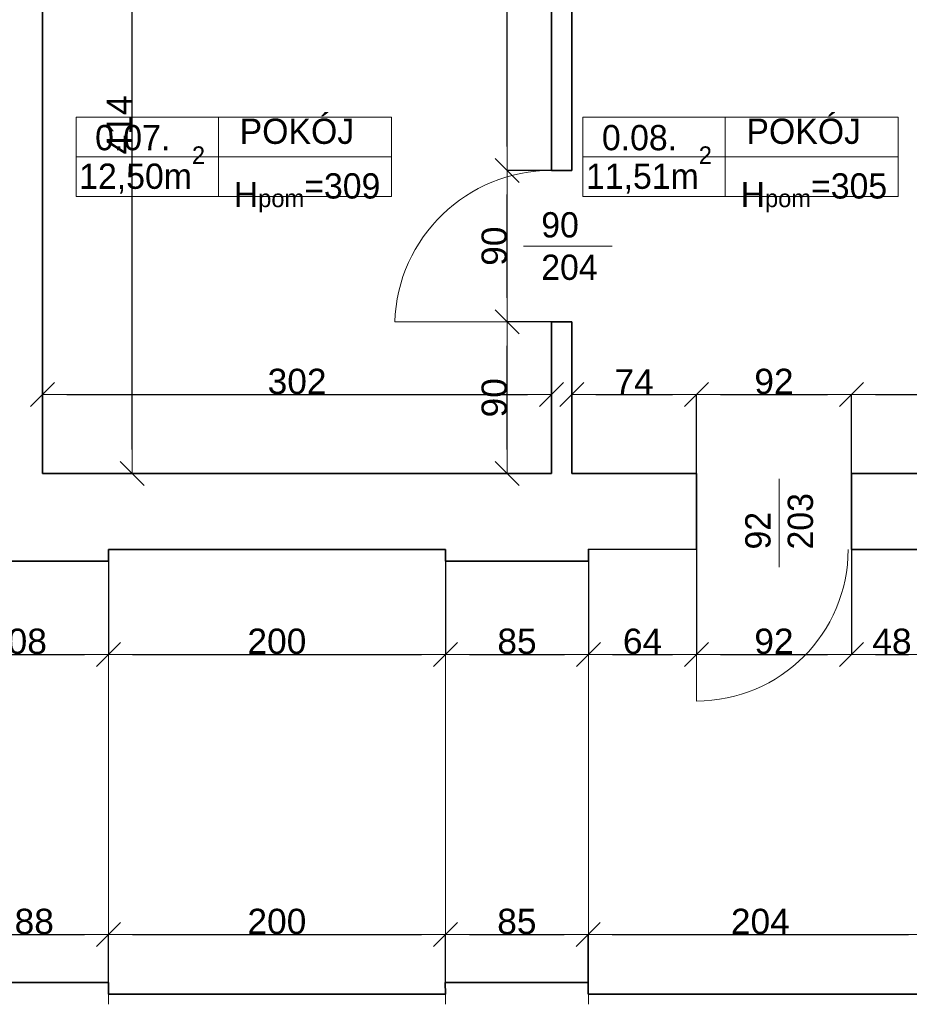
# Model space of a CAD drawing. Header units: metres. Extents: x 7506757 to 756746378, y 5735207 to 582114514.
# Tile 121 of 256: x 7691138 to 7696418, y 5830484 to 5836328. Entities that reach past the tile are written whole.
import ezdxf

# ---------------------------------------------------------------- set-up
doc = ezdxf.new("R2010")
doc.units = ezdxf.units.M
doc.header["$MEASUREMENT"] = 0
doc.header["$PDMODE"] = 2
doc.layers.get('0').update_dxf_attribs({"color": 250, "linetype": 'CONTINUOUS', "lineweight": 100, "plot": 0})
doc.layers.get('Defpoints').update_dxf_attribs({"linetype": 'CONTINUOUS'})
for name, color, linetype, lineweight in [('2D - Ogolne46', 7, 'CONTINUOUS', 18), ('7 - linia widok1', 7, 'CONTINUOUS', 13), ('M_OCIANA6', 5, 'CONTINUOUS', 35), ('M_OPISY141', 7, 'CONTINUOUS', 0), ('m_umeblowanie1', 7, 'CONTINUOUS', 13), ('opis1', 7, 'CONTINUOUS', 13)]:
    doc.layers.add(name, color=color, linetype=linetype, lineweight=lineweight)
doc.layers.add('PWYMIAR', color=7, linetype='CONTINUOUS')
doc.styles.add('GENERATED_STYLE_1', font='arial.ttf')
doc.styles.add('GENERATED_STYLE_2', font='txt')
doc.dimstyles.new('GENERATED_STYLE__1', dxfattribs={"dimtxt": 150, "dimasz": 142.5, "dimexe": 0.18, "dimexo": 0, "dimgap": 0.09, "dimtad": 1, "dimdec": 0, "dimlfac": 0.1, "dimzin": 0, "dimdsep": 46, "dimtxsty": 'GENERATED_STYLE_1', "dimblk": 'ARROWHEAD_6', "dimblk1": 'ARROWHEAD_6', "dimblk2": 'ARROWHEAD_6', "dimcen": 0.09, "dimclrd": 251, "dimclre": 251, "dimclrt": 7, "dimazin": 0, "dimtfac": 1, "dimtdec": 4, "dimtmove": 0, "dimatfit": 3, "dimfxl": 0, "dimtolj": 1, "dimtzin": 0, "dimarcsym": 0})
doc.dimstyles.new('GENERATED_STYLE__2', dxfattribs={"dimtxt": 150, "dimasz": 142.5, "dimexe": 0.18, "dimexo": 0, "dimgap": 0.09, "dimtad": 1, "dimtih": 1, "dimtoh": 1, "dimdec": 0, "dimlfac": 0.1, "dimzin": 0, "dimdsep": 46, "dimtxsty": 'GENERATED_STYLE_1', "dimblk": 'ARROWHEAD_6', "dimblk1": 'ARROWHEAD_6', "dimblk2": 'ARROWHEAD_6', "dimcen": 0.09, "dimclrd": 251, "dimclre": 251, "dimclrt": 7, "dimazin": 0, "dimtfac": 1, "dimtdec": 4, "dimtmove": 0, "dimatfit": 3, "dimfxl": 0, "dimtolj": 1, "dimtzin": 0, "dimarcsym": 0})

# ---------------------------------------------------------------- blocks, each defined once
blk = doc.blocks.new('ARROWHEAD_6')
at = {"color": 0, "linetype": 'Continuous', "lineweight": 0}
for p, q in [((-0.5, -0.5), (0.5, 0.5)), ((0, 0), (-1, 0))]:
    blk.add_line(p, q, dxfattribs=at)
blk = doc.blocks.new('*D5813')
at = {"layer": 'Defpoints', "color": 0, "linetype": 'Continuous', "transparency": 16777216}
for p in [(7690585.4, 5833114), (7691664.6, 5833113.4), (7691664.6, 5832561.2)]:
    blk.add_point(p, dxfattribs=at)
at = {"layer": 'PWYMIAR', "color": 251, "linetype": 'Continuous', "lineweight": -2, "transparency": 16777216}
for p, q in [((7690585.4, 5833114), (7690585.4, 5832561)), ((7691664.6, 5833113.4), (7691664.6, 5832561)), ((7690727.9, 5832561.2), (7691522.1, 5832561.2))]:
    blk.add_line(p, q, dxfattribs=at)
at = {"layer": 'PWYMIAR', "color": 251, "linetype": 'Continuous', "lineweight": -2, "transparency": 16777216, "xscale": 142.5, "yscale": 142.5, "zscale": 142.5, "rotation": 180}
blk.add_blockref('ARROWHEAD_6', (7690585.4, 5832561.2), dxfattribs=at)
at = {"layer": 'PWYMIAR', "color": 251, "linetype": 'Continuous', "lineweight": -2, "transparency": 16777216, "xscale": 142.5, "yscale": 142.5, "zscale": 142.5}
blk.add_blockref('ARROWHEAD_6', (7691664.6, 5832561.2), dxfattribs=at)
at = {"layer": 'PWYMIAR', "color": 7, "linetype": 'Continuous', "lineweight": 13, "transparency": 16777216, "insert": (7691125, 5832637.9), "char_height": 150, "attachment_point": 5, "style": 'GENERATED_STYLE_1'}
blk.add_mtext('\\A1;108', dxfattribs=at)
blk = doc.blocks.new('*D5814')
at = {"layer": 'Defpoints', "color": 0, "linetype": 'Continuous', "transparency": 16777216}
for p in [(7693664.6, 5833184), (7691664.6, 5833113.4), (7693664.6, 5832561.2)]:
    blk.add_point(p, dxfattribs=at)
at = {"layer": 'PWYMIAR', "color": 251, "linetype": 'Continuous', "lineweight": -2, "transparency": 16777216}
for p, q in [((7693664.6, 5833184), (7693664.6, 5832561)), ((7691664.6, 5833113.4), (7691664.6, 5832561)), ((7691807.1, 5832561.2), (7693522.1, 5832561.2))]:
    blk.add_line(p, q, dxfattribs=at)
at = {"layer": 'PWYMIAR', "color": 251, "linetype": 'Continuous', "lineweight": -2, "transparency": 16777216, "xscale": 142.5, "yscale": 142.5, "zscale": 142.5, "rotation": 180}
blk.add_blockref('ARROWHEAD_6', (7691664.6, 5832561.2), dxfattribs=at)
at = {"layer": 'PWYMIAR', "color": 251, "linetype": 'Continuous', "lineweight": -2, "transparency": 16777216, "xscale": 142.5, "yscale": 142.5, "zscale": 142.5}
blk.add_blockref('ARROWHEAD_6', (7693664.6, 5832561.2), dxfattribs=at)
at = {"layer": 'PWYMIAR', "color": 7, "linetype": 'Continuous', "lineweight": 13, "transparency": 16777216, "insert": (7692664.6, 5832637.9), "char_height": 150, "attachment_point": 5, "style": 'GENERATED_STYLE_1'}
blk.add_mtext('\\A1;200', dxfattribs=at)
blk = doc.blocks.new('*D5815')
at = {"layer": 'Defpoints', "color": 0, "linetype": 'Continuous', "transparency": 16777216}
for p in [(7693664.6, 5833184), (7694514.6, 5833113.4), (7694514.6, 5832561.2)]:
    blk.add_point(p, dxfattribs=at)
at = {"layer": 'PWYMIAR', "color": 251, "linetype": 'Continuous', "lineweight": -2, "transparency": 16777216}
for p, q in [((7693664.6, 5833184), (7693664.6, 5832561)), ((7694514.6, 5833113.4), (7694514.6, 5832561)), ((7693807.1, 5832561.2), (7694372.1, 5832561.2))]:
    blk.add_line(p, q, dxfattribs=at)
at = {"layer": 'PWYMIAR', "color": 251, "linetype": 'Continuous', "lineweight": -2, "transparency": 16777216, "xscale": 142.5, "yscale": 142.5, "zscale": 142.5, "rotation": 180}
blk.add_blockref('ARROWHEAD_6', (7693664.6, 5832561.2), dxfattribs=at)
at = {"layer": 'PWYMIAR', "color": 251, "linetype": 'Continuous', "lineweight": -2, "transparency": 16777216, "xscale": 142.5, "yscale": 142.5, "zscale": 142.5}
blk.add_blockref('ARROWHEAD_6', (7694514.6, 5832561.2), dxfattribs=at)
at = {"layer": 'PWYMIAR', "color": 7, "linetype": 'Continuous', "lineweight": 13, "transparency": 16777216, "insert": (7694089.6, 5832637.9), "char_height": 150, "attachment_point": 5, "style": 'GENERATED_STYLE_1'}
blk.add_mtext('\\A1;85', dxfattribs=at)
blk = doc.blocks.new('*D5816')
at = {"layer": 'Defpoints', "color": 0, "linetype": 'Continuous', "transparency": 16777216}
for p in [(7695154.6, 5833184), (7694514.6, 5833113.4), (7695154.6, 5832561.2)]:
    blk.add_point(p, dxfattribs=at)
at = {"layer": 'PWYMIAR', "color": 251, "linetype": 'Continuous', "lineweight": -2, "transparency": 16777216}
for p, q in [((7695154.6, 5833184), (7695154.6, 5832561)), ((7694514.6, 5833113.4), (7694514.6, 5832561)), ((7694657.1, 5832561.2), (7695012.1, 5832561.2))]:
    blk.add_line(p, q, dxfattribs=at)
at = {"layer": 'PWYMIAR', "color": 251, "linetype": 'Continuous', "lineweight": -2, "transparency": 16777216, "xscale": 142.5, "yscale": 142.5, "zscale": 142.5, "rotation": 180}
blk.add_blockref('ARROWHEAD_6', (7694514.6, 5832561.2), dxfattribs=at)
at = {"layer": 'PWYMIAR', "color": 251, "linetype": 'Continuous', "lineweight": -2, "transparency": 16777216, "xscale": 142.5, "yscale": 142.5, "zscale": 142.5}
blk.add_blockref('ARROWHEAD_6', (7695154.6, 5832561.2), dxfattribs=at)
at = {"layer": 'PWYMIAR', "color": 7, "linetype": 'Continuous', "lineweight": 13, "transparency": 16777216, "insert": (7694834.6, 5832637.9), "char_height": 150, "attachment_point": 5, "style": 'GENERATED_STYLE_1'}
blk.add_mtext('\\A1;64', dxfattribs=at)
blk = doc.blocks.new('*D5817')
at = {"layer": 'Defpoints', "color": 0, "linetype": 'Continuous', "transparency": 16777216}
for p in [(7695154.6, 5833184), (7696074.6, 5833184), (7696074.6, 5832561.2)]:
    blk.add_point(p, dxfattribs=at)
at = {"layer": 'PWYMIAR', "color": 251, "linetype": 'Continuous', "lineweight": -2, "transparency": 16777216}
for p, q in [((7695154.6, 5833184), (7695154.6, 5832561)), ((7696074.6, 5833184), (7696074.6, 5832561)), ((7695297.1, 5832561.2), (7695932.1, 5832561.2))]:
    blk.add_line(p, q, dxfattribs=at)
at = {"layer": 'PWYMIAR', "color": 251, "linetype": 'Continuous', "lineweight": -2, "transparency": 16777216, "xscale": 142.5, "yscale": 142.5, "zscale": 142.5, "rotation": 180}
blk.add_blockref('ARROWHEAD_6', (7695154.6, 5832561.2), dxfattribs=at)
at = {"layer": 'PWYMIAR', "color": 251, "linetype": 'Continuous', "lineweight": -2, "transparency": 16777216, "xscale": 142.5, "yscale": 142.5, "zscale": 142.5}
blk.add_blockref('ARROWHEAD_6', (7696074.6, 5832561.2), dxfattribs=at)
at = {"layer": 'PWYMIAR', "color": 7, "linetype": 'Continuous', "lineweight": 13, "transparency": 16777216, "insert": (7695614.6, 5832637.9), "char_height": 150, "attachment_point": 5, "style": 'GENERATED_STYLE_1'}
blk.add_mtext('\\A1;92', dxfattribs=at)
blk = doc.blocks.new('*D5818')
at = {"layer": 'Defpoints', "color": 0, "linetype": 'Continuous', "transparency": 16777216}
for p in [(7696074.6, 5833184), (7696554.6, 5833113.4), (7696554.6, 5832561.2)]:
    blk.add_point(p, dxfattribs=at)
at = {"layer": 'PWYMIAR', "color": 251, "linetype": 'Continuous', "lineweight": -2, "transparency": 16777216}
for p, q in [((7696074.6, 5833184), (7696074.6, 5832561)), ((7696554.6, 5833113.4), (7696554.6, 5832561)), ((7696217.1, 5832561.2), (7696412.1, 5832561.2))]:
    blk.add_line(p, q, dxfattribs=at)
at = {"layer": 'PWYMIAR', "color": 251, "linetype": 'Continuous', "lineweight": -2, "transparency": 16777216, "xscale": 142.5, "yscale": 142.5, "zscale": 142.5, "rotation": 180}
blk.add_blockref('ARROWHEAD_6', (7696074.6, 5832561.2), dxfattribs=at)
at = {"layer": 'PWYMIAR', "color": 251, "linetype": 'Continuous', "lineweight": -2, "transparency": 16777216, "xscale": 142.5, "yscale": 142.5, "zscale": 142.5}
blk.add_blockref('ARROWHEAD_6', (7696554.6, 5832561.2), dxfattribs=at)
at = {"layer": 'PWYMIAR', "color": 7, "linetype": 'Continuous', "lineweight": 13, "transparency": 16777216, "insert": (7696314.6, 5832637.9), "char_height": 150, "attachment_point": 5, "style": 'GENERATED_STYLE_1'}
blk.add_mtext('\\A1;48', dxfattribs=at)
blk = doc.blocks.new('*D5864')
at = {"layer": 'Defpoints', "color": 0, "linetype": 'Continuous', "transparency": 16777216}
for p in [(7694294.6, 5834103.7), (7691274.6, 5833634), (7694294.6, 5833634)]:
    blk.add_point(p, dxfattribs=at)
at = {"layer": 'PWYMIAR', "color": 251, "linetype": 'Continuous', "lineweight": -2, "transparency": 16777216}
for p, q in [((7691274.6, 5833634), (7691274.6, 5834103.9)), ((7691417.1, 5834103.7), (7694152.1, 5834103.7)), ((7694294.6, 5833634), (7694294.6, 5834103.9))]:
    blk.add_line(p, q, dxfattribs=at)
at = {"layer": 'PWYMIAR', "color": 251, "linetype": 'Continuous', "lineweight": -2, "transparency": 16777216, "xscale": 142.5, "yscale": 142.5, "zscale": 142.5, "rotation": 180}
blk.add_blockref('ARROWHEAD_6', (7691274.6, 5834103.7), dxfattribs=at)
at = {"layer": 'PWYMIAR', "color": 251, "linetype": 'Continuous', "lineweight": -2, "transparency": 16777216, "xscale": 142.5, "yscale": 142.5, "zscale": 142.5}
blk.add_blockref('ARROWHEAD_6', (7694294.6, 5834103.7), dxfattribs=at)
at = {"layer": 'PWYMIAR', "color": 7, "linetype": 'Continuous', "lineweight": 13, "transparency": 16777216, "insert": (7692784.6, 5834180.4), "char_height": 150, "attachment_point": 5, "style": 'GENERATED_STYLE_1'}
blk.add_mtext('\\A1;302', dxfattribs=at)
blk = doc.blocks.new('*D5865')
at = {"layer": 'Defpoints', "color": 0, "linetype": 'Continuous', "transparency": 16777216}
for p in [(7695154.6, 5834103.7), (7694414.6, 5833634), (7695154.6, 5833634)]:
    blk.add_point(p, dxfattribs=at)
at = {"layer": 'PWYMIAR', "color": 251, "linetype": 'Continuous', "lineweight": -2, "transparency": 16777216}
for p, q in [((7694414.6, 5833634), (7694414.6, 5834103.9)), ((7694557.1, 5834103.7), (7695012.1, 5834103.7)), ((7695154.6, 5833634), (7695154.6, 5834103.9))]:
    blk.add_line(p, q, dxfattribs=at)
at = {"layer": 'PWYMIAR', "color": 251, "linetype": 'Continuous', "lineweight": -2, "transparency": 16777216, "xscale": 142.5, "yscale": 142.5, "zscale": 142.5, "rotation": 180}
blk.add_blockref('ARROWHEAD_6', (7694414.6, 5834103.7), dxfattribs=at)
at = {"layer": 'PWYMIAR', "color": 251, "linetype": 'Continuous', "lineweight": -2, "transparency": 16777216, "xscale": 142.5, "yscale": 142.5, "zscale": 142.5}
blk.add_blockref('ARROWHEAD_6', (7695154.6, 5834103.7), dxfattribs=at)
at = {"layer": 'PWYMIAR', "color": 7, "linetype": 'Continuous', "lineweight": 13, "transparency": 16777216, "insert": (7694784.6, 5834178.8), "char_height": 150, "attachment_point": 5, "style": 'GENERATED_STYLE_1'}
blk.add_mtext('\\A1;74', dxfattribs=at)
blk = doc.blocks.new('*D5866')
at = {"layer": 'Defpoints', "color": 0, "linetype": 'Continuous', "transparency": 16777216}
for p in [(7696074.6, 5834103.7), (7695154.6, 5833634), (7696074.6, 5833634)]:
    blk.add_point(p, dxfattribs=at)
at = {"layer": 'PWYMIAR', "color": 251, "linetype": 'Continuous', "lineweight": -2, "transparency": 16777216}
for p, q in [((7695154.6, 5833634), (7695154.6, 5834103.9)), ((7695297.1, 5834103.7), (7695932.1, 5834103.7)), ((7696074.6, 5833634), (7696074.6, 5834103.9))]:
    blk.add_line(p, q, dxfattribs=at)
at = {"layer": 'PWYMIAR', "color": 251, "linetype": 'Continuous', "lineweight": -2, "transparency": 16777216, "xscale": 142.5, "yscale": 142.5, "zscale": 142.5, "rotation": 180}
blk.add_blockref('ARROWHEAD_6', (7695154.6, 5834103.7), dxfattribs=at)
at = {"layer": 'PWYMIAR', "color": 251, "linetype": 'Continuous', "lineweight": -2, "transparency": 16777216, "xscale": 142.5, "yscale": 142.5, "zscale": 142.5}
blk.add_blockref('ARROWHEAD_6', (7696074.6, 5834103.7), dxfattribs=at)
at = {"layer": 'PWYMIAR', "color": 7, "linetype": 'Continuous', "lineweight": 13, "transparency": 16777216, "insert": (7695614.6, 5834180.4), "char_height": 150, "attachment_point": 5, "style": 'GENERATED_STYLE_1'}
blk.add_mtext('\\A1;92', dxfattribs=at)
blk = doc.blocks.new('*D5867')
at = {"layer": 'Defpoints', "color": 0, "linetype": 'Continuous', "transparency": 16777216}
for p in [(7697194.6, 5834103.7), (7696074.6, 5833634), (7697194.6, 5833634)]:
    blk.add_point(p, dxfattribs=at)
at = {"layer": 'PWYMIAR', "color": 251, "linetype": 'Continuous', "lineweight": -2, "transparency": 16777216}
for p, q in [((7696074.6, 5833634), (7696074.6, 5834103.9)), ((7696217.1, 5834103.7), (7697052.1, 5834103.7)), ((7697194.6, 5833634), (7697194.6, 5834103.9))]:
    blk.add_line(p, q, dxfattribs=at)
at = {"layer": 'PWYMIAR', "color": 251, "linetype": 'Continuous', "lineweight": -2, "transparency": 16777216, "xscale": 142.5, "yscale": 142.5, "zscale": 142.5, "rotation": 180}
blk.add_blockref('ARROWHEAD_6', (7696074.6, 5834103.7), dxfattribs=at)
at = {"layer": 'PWYMIAR', "color": 251, "linetype": 'Continuous', "lineweight": -2, "transparency": 16777216, "xscale": 142.5, "yscale": 142.5, "zscale": 142.5}
blk.add_blockref('ARROWHEAD_6', (7697194.6, 5834103.7), dxfattribs=at)
at = {"layer": 'PWYMIAR', "color": 7, "linetype": 'Continuous', "lineweight": 13, "transparency": 16777216, "insert": (7696634.6, 5834179.1), "char_height": 150, "attachment_point": 5, "style": 'GENERATED_STYLE_1'}
blk.add_mtext('\\A1;112', dxfattribs=at)
blk = doc.blocks.new('*D5953')
at = {"layer": 'Defpoints', "color": 0, "linetype": 'Continuous', "transparency": 16777216}
for p in [(7691664.6, 5830898.4), (7690784.6, 5830614), (7691664.6, 5830614)]:
    blk.add_point(p, dxfattribs=at)
at = {"layer": 'PWYMIAR', "color": 251, "linetype": 'Continuous', "lineweight": -2, "transparency": 16777216}
for p, q in [((7690784.6, 5830614), (7690784.6, 5830898.6)), ((7690927.1, 5830898.4), (7691522.1, 5830898.4)), ((7691664.6, 5830614), (7691664.6, 5830898.6))]:
    blk.add_line(p, q, dxfattribs=at)
at = {"layer": 'PWYMIAR', "color": 251, "linetype": 'Continuous', "lineweight": -2, "transparency": 16777216, "xscale": 142.5, "yscale": 142.5, "zscale": 142.5, "rotation": 180}
blk.add_blockref('ARROWHEAD_6', (7690784.6, 5830898.4), dxfattribs=at)
at = {"layer": 'PWYMIAR', "color": 251, "linetype": 'Continuous', "lineweight": -2, "transparency": 16777216, "xscale": 142.5, "yscale": 142.5, "zscale": 142.5}
blk.add_blockref('ARROWHEAD_6', (7691664.6, 5830898.4), dxfattribs=at)
at = {"layer": 'PWYMIAR', "color": 7, "linetype": 'Continuous', "lineweight": 13, "transparency": 16777216, "insert": (7691224.6, 5830975.1), "char_height": 150, "attachment_point": 5, "style": 'GENERATED_STYLE_1'}
blk.add_mtext('\\A1;88', dxfattribs=at)
blk = doc.blocks.new('*D5954')
at = {"layer": 'Defpoints', "color": 0, "linetype": 'Continuous', "transparency": 16777216}
for p in [(7693664.6, 5830898.4), (7691664.6, 5830614), (7693664.6, 5830544)]:
    blk.add_point(p, dxfattribs=at)
at = {"layer": 'PWYMIAR', "color": 251, "linetype": 'Continuous', "lineweight": -2, "transparency": 16777216}
for p, q in [((7691664.6, 5830614), (7691664.6, 5830898.6)), ((7691807.1, 5830898.4), (7693522.1, 5830898.4)), ((7693664.6, 5830544), (7693664.6, 5830898.6))]:
    blk.add_line(p, q, dxfattribs=at)
at = {"layer": 'PWYMIAR', "color": 251, "linetype": 'Continuous', "lineweight": -2, "transparency": 16777216, "xscale": 142.5, "yscale": 142.5, "zscale": 142.5, "rotation": 180}
blk.add_blockref('ARROWHEAD_6', (7691664.6, 5830898.4), dxfattribs=at)
at = {"layer": 'PWYMIAR', "color": 251, "linetype": 'Continuous', "lineweight": -2, "transparency": 16777216, "xscale": 142.5, "yscale": 142.5, "zscale": 142.5}
blk.add_blockref('ARROWHEAD_6', (7693664.6, 5830898.4), dxfattribs=at)
at = {"layer": 'PWYMIAR', "color": 7, "linetype": 'Continuous', "lineweight": 13, "transparency": 16777216, "insert": (7692664.6, 5830975.1), "char_height": 150, "attachment_point": 5, "style": 'GENERATED_STYLE_1'}
blk.add_mtext('\\A1;200', dxfattribs=at)
blk = doc.blocks.new('*D5955')
at = {"layer": 'Defpoints', "color": 0, "linetype": 'Continuous', "transparency": 16777216}
for p in [(7694512.8, 5830898.4), (7693664.6, 5830544), (7694512.8, 5830544)]:
    blk.add_point(p, dxfattribs=at)
at = {"layer": 'PWYMIAR', "color": 251, "linetype": 'Continuous', "lineweight": -2, "transparency": 16777216}
for p, q in [((7693664.6, 5830544), (7693664.6, 5830898.6)), ((7693807.1, 5830898.4), (7694370.3, 5830898.4)), ((7694512.8, 5830544), (7694512.8, 5830898.6))]:
    blk.add_line(p, q, dxfattribs=at)
at = {"layer": 'PWYMIAR', "color": 251, "linetype": 'Continuous', "lineweight": -2, "transparency": 16777216, "xscale": 142.5, "yscale": 142.5, "zscale": 142.5, "rotation": 180}
blk.add_blockref('ARROWHEAD_6', (7693664.6, 5830898.4), dxfattribs=at)
at = {"layer": 'PWYMIAR', "color": 251, "linetype": 'Continuous', "lineweight": -2, "transparency": 16777216, "xscale": 142.5, "yscale": 142.5, "zscale": 142.5}
blk.add_blockref('ARROWHEAD_6', (7694512.8, 5830898.4), dxfattribs=at)
at = {"layer": 'PWYMIAR', "color": 7, "linetype": 'Continuous', "lineweight": 13, "transparency": 16777216, "insert": (7694088.7, 5830975.1), "char_height": 150, "attachment_point": 5, "style": 'GENERATED_STYLE_1'}
blk.add_mtext('\\A1;85', dxfattribs=at)
blk = doc.blocks.new('*D5956')
at = {"layer": 'Defpoints', "color": 0, "linetype": 'Continuous', "transparency": 16777216}
for p in [(7696554.6, 5830898.4), (7694512.8, 5830544), (7696554.6, 5830544)]:
    blk.add_point(p, dxfattribs=at)
at = {"layer": 'PWYMIAR', "color": 251, "linetype": 'Continuous', "lineweight": -2, "transparency": 16777216}
for p, q in [((7694512.8, 5830544), (7694512.8, 5830898.6)), ((7694655.3, 5830898.4), (7696412.1, 5830898.4)), ((7696554.6, 5830544), (7696554.6, 5830898.6))]:
    blk.add_line(p, q, dxfattribs=at)
at = {"layer": 'PWYMIAR', "color": 251, "linetype": 'Continuous', "lineweight": -2, "transparency": 16777216, "xscale": 142.5, "yscale": 142.5, "zscale": 142.5, "rotation": 180}
blk.add_blockref('ARROWHEAD_6', (7694512.8, 5830898.4), dxfattribs=at)
at = {"layer": 'PWYMIAR', "color": 251, "linetype": 'Continuous', "lineweight": -2, "transparency": 16777216, "xscale": 142.5, "yscale": 142.5, "zscale": 142.5}
blk.add_blockref('ARROWHEAD_6', (7696554.6, 5830898.4), dxfattribs=at)
at = {"layer": 'PWYMIAR', "color": 7, "linetype": 'Continuous', "lineweight": 13, "transparency": 16777216, "insert": (7695533.7, 5830975.1), "char_height": 150, "attachment_point": 5, "style": 'GENERATED_STYLE_1'}
blk.add_mtext('\\A1;204', dxfattribs=at)
blk = doc.blocks.new('*D5969')
at = {"layer": 'Defpoints', "color": 0, "linetype": 'Continuous', "transparency": 16777216}
for p in [(7691274.6, 5837774), (7691805, 5837774), (7691274.6, 5833634)]:
    blk.add_point(p, dxfattribs=at)
at = {"layer": 'PWYMIAR', "color": 251, "linetype": 'Continuous', "lineweight": -2, "transparency": 16777216}
for p, q in [((7691274.6, 5837774), (7691805.2, 5837774)), ((7691805, 5833776.5), (7691805, 5837631.5)), ((7691274.6, 5833634), (7691805.2, 5833634))]:
    blk.add_line(p, q, dxfattribs=at)
at = {"layer": 'PWYMIAR', "color": 251, "linetype": 'Continuous', "lineweight": -2, "transparency": 16777216, "xscale": 142.5, "yscale": 142.5, "zscale": 142.5}
for p, rotation in [((7691805, 5837774), 90), ((7691805, 5833634), 270)]:
    blk.add_blockref('ARROWHEAD_6', p, dxfattribs=dict(at, rotation=rotation))
at = {"layer": 'PWYMIAR', "color": 7, "linetype": 'Continuous', "lineweight": 13, "transparency": 16777216, "insert": (7691729.6, 5835704), "char_height": 150, "attachment_point": 5, "rotation": 90, "style": 'GENERATED_STYLE_1'}
blk.add_mtext('\\A1;414', dxfattribs=at)
blk = doc.blocks.new('*D6082')
at = {"layer": 'Defpoints', "color": 0, "linetype": 'Continuous', "transparency": 16777216}
for p in [(7694031.8, 5834534), (7694294.6, 5834534), (7694294.6, 5833634)]:
    blk.add_point(p, dxfattribs=at)
at = {"layer": 'PWYMIAR', "color": 251, "linetype": 'Continuous', "lineweight": -2, "transparency": 16777216}
for p, q in [((7694294.6, 5834534), (7694031.6, 5834534)), ((7694031.8, 5833776.5), (7694031.8, 5834391.5)), ((7694294.6, 5833634), (7694031.6, 5833634))]:
    blk.add_line(p, q, dxfattribs=at)
at = {"layer": 'PWYMIAR', "color": 251, "linetype": 'Continuous', "lineweight": -2, "transparency": 16777216, "xscale": 142.5, "yscale": 142.5, "zscale": 142.5}
for p, rotation in [((7694031.8, 5834534), 90), ((7694031.8, 5833634), 270)]:
    blk.add_blockref('ARROWHEAD_6', p, dxfattribs=dict(at, rotation=rotation))
at = {"layer": 'PWYMIAR', "color": 7, "linetype": 'Continuous', "lineweight": 13, "transparency": 16777216, "insert": (7693955.1, 5834084), "char_height": 150, "attachment_point": 5, "rotation": 90, "style": 'GENERATED_STYLE_1'}
blk.add_mtext('\\A1;90', dxfattribs=at)
blk = doc.blocks.new('*D6083')
at = {"layer": 'Defpoints', "color": 0, "linetype": 'Continuous', "transparency": 16777216}
for p in [(7694031.8, 5835434), (7694294.6, 5835434), (7694294.6, 5834534)]:
    blk.add_point(p, dxfattribs=at)
at = {"layer": 'PWYMIAR', "color": 251, "linetype": 'Continuous', "lineweight": -2, "transparency": 16777216}
for p, q in [((7694294.6, 5835434), (7694031.6, 5835434)), ((7694031.8, 5834676.5), (7694031.8, 5835291.5)), ((7694294.6, 5834534), (7694031.6, 5834534))]:
    blk.add_line(p, q, dxfattribs=at)
at = {"layer": 'PWYMIAR', "color": 251, "linetype": 'Continuous', "lineweight": -2, "transparency": 16777216, "xscale": 142.5, "yscale": 142.5, "zscale": 142.5}
for p, rotation in [((7694031.8, 5835434), 90), ((7694031.8, 5834534), 270)]:
    blk.add_blockref('ARROWHEAD_6', p, dxfattribs=dict(at, rotation=rotation))
at = {"layer": 'PWYMIAR', "color": 7, "linetype": 'Continuous', "lineweight": 13, "transparency": 16777216, "insert": (7693955.1, 5834984), "char_height": 150, "attachment_point": 5, "rotation": 90, "style": 'GENERATED_STYLE_1'}
blk.add_mtext('\\A1;90', dxfattribs=at)
blk = doc.blocks.new('*D6084')
at = {"layer": 'Defpoints', "color": 0, "linetype": 'Continuous', "transparency": 16777216}
for p in [(7694031.8, 5837774), (7694294.6, 5837774), (7694294.6, 5835434)]:
    blk.add_point(p, dxfattribs=at)
at = {"layer": 'PWYMIAR', "color": 251, "linetype": 'Continuous', "lineweight": -2, "transparency": 16777216}
for p, q in [((7694294.6, 5837774), (7694031.6, 5837774)), ((7694031.8, 5835576.5), (7694031.8, 5837631.5)), ((7694294.6, 5835434), (7694031.6, 5835434))]:
    blk.add_line(p, q, dxfattribs=at)
at = {"layer": 'PWYMIAR', "color": 251, "linetype": 'Continuous', "lineweight": -2, "transparency": 16777216, "xscale": 142.5, "yscale": 142.5, "zscale": 142.5}
for p, rotation in [((7694031.8, 5837774), 90), ((7694031.8, 5835434), 270)]:
    blk.add_blockref('ARROWHEAD_6', p, dxfattribs=dict(at, rotation=rotation))
at = {"layer": 'PWYMIAR', "color": 7, "linetype": 'Continuous', "lineweight": 13, "transparency": 16777216, "insert": (7693955, 5836604), "char_height": 150, "attachment_point": 5, "rotation": 90, "style": 'GENERATED_STYLE_1'}
blk.add_mtext('\\A1;234', dxfattribs=at)

msp = doc.modelspace()

# ---------------------------------------------------------------- linework, layer by layer
at = {"layer": '7 - linia widok1', "linetype": 'Continuous'}
for p, q in [((7694653.4, 5834985), (7694129, 5834985)), ((7695644.8, 5833603.6), (7695644.8, 5833079.1))]:
    msp.add_line(p, q, dxfattribs=at)
at = {"layer": 'M_OCIANA6', "linetype": 'Continuous'}
for p, q in [((7691274.6, 5833634), (7691274.6, 5837774)), ((7694294.6, 5835434), (7694294.6, 5837774)), ((7694414.6, 5835434), (7694414.6, 5837774)), ((7694294.6, 5835434), (7694414.6, 5835434)), ((7694294.6, 5834534), (7694414.6, 5834534)), ((7694294.6, 5833634), (7694294.6, 5834534)), ((7694414.6, 5833634), (7694414.6, 5834534)), ((7691274.6, 5833634), (7694294.6, 5833634)), ((7694414.6, 5833634), (7695154.6, 5833634)), ((7695154.6, 5833634), (7695154.6, 5833184)), ((7696074.6, 5833634), (7696074.6, 5833184)), ((7696074.6, 5833634), (7697194.6, 5833634)), ((7691664.6, 5833113.4), (7691664.6, 5833184)), ((7691664.6, 5833184), (7693664.6, 5833184)), ((7693664.6, 5833184), (7693664.6, 5833113.4)), ((7694514.6, 5833113.4), (7694514.6, 5833184.8)), ((7694514.6, 5833184.8), (7695154.6, 5833184)), ((7696074.6, 5833184), (7696554.6, 5833183.4)), ((7690784.6, 5833113.4), (7691664.6, 5833113.4)), ((7693664.6, 5833113.4), (7694514.6, 5833113.4)), ((7690784.6, 5830614), (7691664.6, 5830614)), ((7691664.6, 5830614), (7691664.6, 5830544)), ((7693664.6, 5830544), (7693662.8, 5830614)), ((7693662.8, 5830614), (7694512.8, 5830614)), ((7694512.8, 5830614), (7694512.8, 5830544)), ((7691664.6, 5830544), (7693664.6, 5830544)), ((7694512.8, 5830544), (7696554.6, 5830544))]:
    msp.add_line(p, q, dxfattribs=at)
at = {"layer": 'M_OPISY141', "linetype": 'Continuous'}
for p, q in [((7691473.3, 5835749.6), (7693344.4, 5835749.6)), ((7691473.3, 5835278.4), (7691473.3, 5835749.6)), ((7692317.9, 5835749.6), (7692317.9, 5835278.4)), ((7693344.4, 5835749.6), (7693344.4, 5835278.4)), ((7694480.9, 5835749.6), (7696352, 5835749.6)), ((7694480.9, 5835278.4), (7694480.9, 5835749.6)), ((7695325.5, 5835749.6), (7695325.5, 5835278.4)), ((7696352, 5835749.6), (7696352, 5835278.4)), ((7691473.3, 5835514), (7693344.4, 5835514)), ((7694480.9, 5835514), (7696352, 5835514)), ((7693344.4, 5835278.4), (7691473.3, 5835278.4)), ((7696352, 5835278.4), (7694480.9, 5835278.4))]:
    msp.add_line(p, q, dxfattribs=at)
at = {"layer": 'm_umeblowanie1', "linetype": 'Continuous'}
for p, q in [((7694294.6, 5834534), (7693364, 5834534)), ((7695154.6, 5833184), (7695154.6, 5832284))]:
    msp.add_line(p, q, dxfattribs=at)
at = {"layer": 'm_umeblowanie1'}
for p, q in [((7691664.6, 5833113.4), (7691664.6, 5830484)), ((7693664.6, 5833113.4), (7693664.6, 5830484)), ((7694514.6, 5833113.4), (7694514.6, 5830484))]:
    msp.add_line(p, q, dxfattribs=at)
at = {"layer": 'm_umeblowanie1', "linetype": 'Continuous'}
for centre, radius, start, end in [((7694294.6, 5834502.8), 931.2, 90, 178.08181), ((7695154.6, 5833184), 900, 270, 0)]:
    msp.add_arc(centre, radius, start, end, dxfattribs=at)

# ---------------------------------------------------------------- texts
at = {"layer": '2D - Ogolne46', "linetype": 'Continuous', "char_height": 150, "attachment_point": 7, "style": 'GENERATED_STYLE_2'}
for s, insert in [('{12,50m\\A1{\\H0.7x;\\S2^  ;}}', (7691491.5, 5835296.4)), ('{11,51m\\A1{\\H0.7x;\\S2^  ;}}', (7694499.1, 5835296.4))]:
    msp.add_mtext(s, dxfattribs=dict(at, insert=insert))
at = {"layer": 'opis1', "linetype": 'Continuous', "char_height": 150, "attachment_point": 1, "style": 'GENERATED_STYLE_2'}
for s, insert in [('{POKÓJ}', (7692443.5, 5835741.2)), ('{POKÓJ}', (7695451.1, 5835741.2)), ('{0.07.}', (7691585.8, 5835703.3)), ('{0.08.}', (7694593.5, 5835703.3)), ('{H\\A1{\\H0.7x;\\S ^ pom;}=309}', (7692408.9, 5835467.7)), ('{H\\A1{\\H0.7x;\\S ^ pom;}=305}', (7695416.5, 5835467.7))]:
    msp.add_mtext(s, dxfattribs=dict(at, insert=insert))
at = {"layer": 'opis1', "linetype": 'Continuous', "insert": (7694233.5, 5835185.8), "char_height": 150, "width": 563.056, "attachment_point": 1, "line_spacing_factor": 1.007581, "style": 'GENERATED_STYLE_2'}
msp.add_mtext('{90\\P204}', dxfattribs=at)
at = {"layer": 'opis1', "linetype": 'Continuous', "insert": (7695444.1, 5833183.6), "char_height": 150, "width": 563.056, "attachment_point": 1, "rotation": 90, "line_spacing_factor": 1.007581, "style": 'GENERATED_STYLE_2'}
msp.add_mtext('{92\\P203}', dxfattribs=at)

# ---------------------------------------------------------------- dimensions: what is measured, and where the dimension line sits
at = {"layer": 'PWYMIAR', "color": 251, "linetype": 'Continuous', "lineweight": 13}
for base, p1, p2, picture, middle in [((7691805, 5837774), (7691274.6, 5833634), (7691274.6, 5837774), '*D5969', (7691729.6, 5835704)), ((7694031.8, 5837774), (7694294.6, 5835434), (7694294.6, 5837774), '*D6084', (7693955, 5836604)), ((7694031.8, 5835434), (7694294.6, 5834534), (7694294.6, 5835434), '*D6083', (7693955.1, 5834984)), ((7694031.8, 5834534), (7694294.6, 5833634), (7694294.6, 5834534), '*D6082', (7693955.1, 5834084))]:
    dim = msp.add_linear_dim(base=base, p1=p1, p2=p2, angle=90, dimstyle='GENERATED_STYLE__1', dxfattribs=at)
    dim.commit()
    dim.dimension.update_dxf_attribs({"geometry": picture, "text_midpoint": middle})
for base, p1, p2, picture, middle in [((7694294.6, 5834103.7), (7691274.6, 5833634), (7694294.6, 5833634), '*D5864', (7692784.6, 5834180.4)), ((7695154.6, 5834103.7), (7694414.6, 5833634), (7695154.6, 5833634), '*D5865', (7694784.6, 5834178.8)), ((7696074.6, 5834103.7), (7695154.6, 5833634), (7696074.6, 5833634), '*D5866', (7695614.6, 5834180.4)), ((7697194.6, 5834103.7), (7696074.6, 5833634), (7697194.6, 5833634), '*D5867', (7696634.6, 5834179.1)), ((7693664.6, 5832561.2), (7691664.6, 5833113.4), (7693664.6, 5833184), '*D5814', (7692664.6, 5832637.9)), ((7694514.6, 5832561.2), (7693664.6, 5833184), (7694514.6, 5833113.4), '*D5815', (7694089.6, 5832637.9)), ((7695154.6, 5832561.2), (7694514.6, 5833113.4), (7695154.6, 5833184), '*D5816', (7694834.6, 5832637.9)), ((7696074.6, 5832561.2), (7695154.6, 5833184), (7696074.6, 5833184), '*D5817', (7695614.6, 5832637.9)), ((7696554.6, 5832561.2), (7696074.6, 5833184), (7696554.6, 5833113.4), '*D5818', (7696314.6, 5832637.9)), ((7691664.6, 5832561.2), (7690585.4, 5833114), (7691664.6, 5833113.4), '*D5813', (7691125, 5832637.9)), ((7691664.6, 5830898.4), (7690784.6, 5830614), (7691664.6, 5830614), '*D5953', (7691224.6, 5830975.1)), ((7693664.6, 5830898.4), (7691664.6, 5830614), (7693664.6, 5830544), '*D5954', (7692664.6, 5830975.1)), ((7694512.8, 5830898.4), (7693664.6, 5830544), (7694512.8, 5830544), '*D5955', (7694088.7, 5830975.1)), ((7696554.6, 5830898.4), (7694512.8, 5830544), (7696554.6, 5830544), '*D5956', (7695533.7, 5830975.1))]:
    dim = msp.add_linear_dim(base=base, p1=p1, p2=p2, dimstyle='GENERATED_STYLE__2', dxfattribs=at)
    dim.commit()
    dim.dimension.update_dxf_attribs({"geometry": picture, "text_midpoint": middle})

doc.saveas('drawing.dxf')
